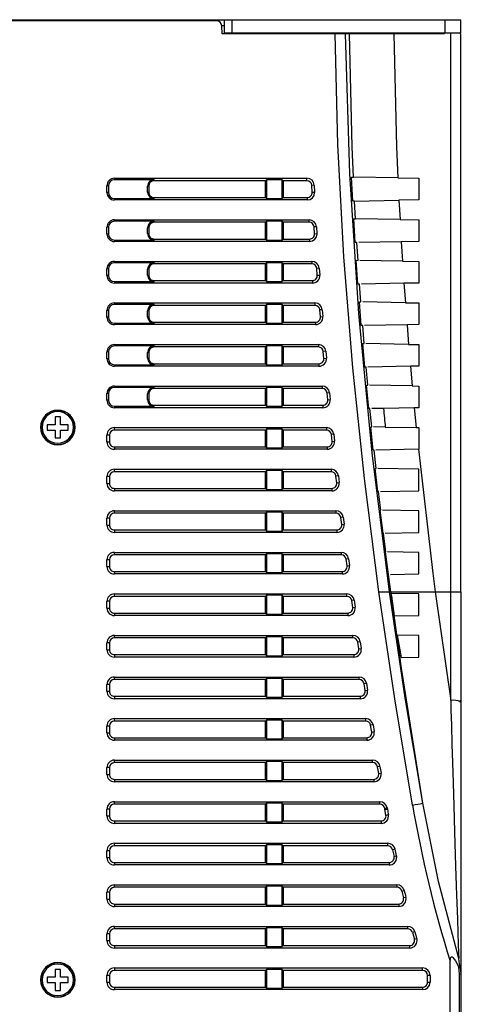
# Model space of a CAD drawing. Header units: millimetres. Extents: x 0 to 2235, y 0 to 1727.
# Tile 16 of 37: x 722 to 809, y 1248 to 1435. Entities that reach past the tile are written whole.
import ezdxf

# ---------------------------------------------------------------- set-up
doc = ezdxf.new("R2010")
doc.units = ezdxf.units.MM
doc.header["$LTSCALE"] = 8
doc.layers.add('DIMENSIONS', color=140, linetype='Continuous', lineweight=25)
doc.styles.add('SLDTEXTSTYLE0', font='TXT', dxfattribs={"width": 0.7})
doc.dimstyles.new('SLDDIMSTYLE3', dxfattribs={"dimtxt": 17.264063, "dimasz": 26.416, "dimexe": 0, "dimexo": 0.0625, "dimgap": 4.316016, "dimtad": 0, "dimtih": 1, "dimtoh": 1, "dimrnd": 1e-09, "dimzin": 12, "dimdsep": 46, "dimtxsty": 'SLDTEXTSTYLE0', "dimsah": 1, "dimcen": 0.09, "dimadec": 0, "dimazin": 3, "dimtfac": 1, "dimtofl": 0, "dimtmove": 0, "dimatfit": 3, "dimfxl": 0, "dimfrac": 2, "dimtolj": 1, "dimtzin": 12, "dimarcsym": 0})

# ---------------------------------------------------------------- blocks, each defined once
blk = doc.blocks.new('_D_9')
at = {"layer": 'DIMENSIONS'}
for p, q in [((815.54, 1434.74), (896.46, 1434.74)), ((871.06, 1434.74), (871.06, 1325.3)), ((838.23, 1293.99), (832.43, 1293.99)), ((832.43, 1293.99), (832.43, 1266.55)), ((903.89, 1293.99), (909.69, 1293.99)), ((909.69, 1293.99), (909.69, 1266.55)), ((832.43, 1266.55), (838.23, 1266.55)), ((909.69, 1266.55), (903.89, 1266.55)), ((871.06, 1153.24), (871.06, 1262.69)), ((800.54, 1153.24), (896.46, 1153.24))]:
    blk.add_line(p, q, dxfattribs=at)
for points in [[(871.06, 1434.74), (867, 1408.32), (875.12, 1408.32)], [(871.06, 1153.24), (875.12, 1179.66), (867, 1179.66)]]:
    blk.add_solid(points, dxfattribs=at)
at = {"layer": 'DIMENSIONS', "char_height": 16.933, "attachment_point": 1, "style": 'SLDTEXTSTYLE0'}
for s, insert in [('281.5', (838.23, 1319.68)), ('11.08', (838.23, 1288.38))]:
    blk.add_mtext(s, dxfattribs=dict(at, insert=insert))

msp = doc.modelspace()

# ---------------------------------------------------------------- linework, layer by layer
for p, q in [((664.378, 1434.74), (760.378, 1434.74)), ((758.929, 1434.541), (665.827, 1434.541)), ((760.009, 1432.041), (759.928, 1433.593)), ((760.378, 1433.593), (759.928, 1433.593)), ((760.378, 1433.593), (759.928, 1433.593)), ((760.378, 1434.74), (760.378, 1432.24)), ((760.378, 1434.74), (761.878, 1434.74)), ((761.878, 1434.74), (761.878, 1432.24)), ((761.878, 1434.74), (802.378, 1434.74)), ((802.378, 1434.74), (805.378, 1434.74)), ((802.378, 1434.74), (802.378, 1432.24)), ((805.378, 1432.24), (805.378, 1434.74)), ((781.481, 1432.041), (760.009, 1432.041)), ((760.378, 1432.24), (761.878, 1432.24)), ((761.878, 1432.24), (802.378, 1432.24)), ((781.485, 1432.042), (781.479, 1432.24)), ((783.479, 1432.041), (781.481, 1432.041)), ((784.21, 1432.041), (783.479, 1432.041)), ((784.744, 1410.547), (784.21, 1432.041)), ((792.653, 1432.041), (784.21, 1432.041)), ((792.653, 1432.041), (793.187, 1410.547)), ((802.254, 1432.041), (792.653, 1432.041)), ((802.378, 1432.24), (805.378, 1432.24)), ((805.251, 1432.24), (805.251, 1432.041)), ((805.378, 1325.97), (805.378, 1432.041)), ((784.983, 1404.814), (784.744, 1410.547)), ((793.187, 1410.547), (793.433, 1404.666)), ((739.531, 1404.597), (776.128, 1404.597)), ((739.531, 1404.329), (739.531, 1404.597)), ((747.091, 1404.329), (739.531, 1404.329)), ((747.091, 1404.329), (747.091, 1404.131)), ((768.238, 1404.131), (747.091, 1404.131)), ((768.436, 1404.329), (768.238, 1404.131)), ((768.238, 1400.949), (768.238, 1404.131)), ((771.436, 1404.329), (768.436, 1404.329)), ((768.436, 1404.329), (768.436, 1400.751)), ((771.634, 1404.131), (771.436, 1404.329)), ((771.436, 1400.751), (771.436, 1404.329)), ((776.128, 1404.131), (771.634, 1404.131)), ((771.634, 1404.131), (771.634, 1400.949)), ((776.128, 1404.131), (776.128, 1404.597)), ((784.606, 1404.82), (784.983, 1404.814)), ((784.837, 1400.264), (784.606, 1404.82)), ((793.433, 1404.666), (784.983, 1404.814)), ((793.433, 1404.666), (797.378, 1404.597)), ((797.378, 1404.597), (797.378, 1400.483)), ((738.121, 1401.893), (738.121, 1403.187)), ((738.389, 1403.187), (738.121, 1403.187)), ((738.389, 1401.893), (738.121, 1401.893)), ((738.389, 1403.187), (738.389, 1401.893)), ((746.057, 1403.098), (745.859, 1403.097)), ((745.859, 1401.983), (745.859, 1403.097)), ((745.859, 1401.983), (746.057, 1401.983)), ((746.057, 1403.098), (746.057, 1401.983)), ((777.534, 1403.261), (777.068, 1403.238)), ((777.135, 1401.927), (777.068, 1403.238)), ((777.135, 1401.927), (777.6, 1401.961)), ((777.534, 1403.261), (777.599, 1401.961)), ((777.599, 1401.961), (777.601, 1401.89)), ((739.531, 1400.751), (739.531, 1400.483)), ((739.531, 1400.751), (747.091, 1400.751)), ((776.194, 1400.483), (739.531, 1400.483)), ((747.091, 1400.949), (747.091, 1400.751)), ((747.091, 1400.949), (768.238, 1400.949)), ((768.238, 1400.949), (768.436, 1400.751)), ((768.436, 1400.751), (771.436, 1400.751)), ((771.436, 1400.751), (771.634, 1400.949)), ((771.634, 1400.949), (776.194, 1400.949)), ((776.194, 1400.949), (776.194, 1400.483)), ((785.2, 1400.27), (784.837, 1400.264)), ((785.2, 1400.27), (793.635, 1400.417)), ((785.378, 1396.907), (785.2, 1400.27)), ((797.378, 1400.483), (793.635, 1400.417)), ((793.635, 1400.417), (793.83, 1396.759)), ((739.531, 1396.697), (776.562, 1396.697)), ((739.531, 1396.429), (739.531, 1396.697)), ((747.091, 1396.429), (739.531, 1396.429)), ((747.091, 1396.429), (747.091, 1396.231)), ((768.237, 1396.231), (747.091, 1396.231)), ((768.436, 1396.429), (768.237, 1396.231)), ((768.237, 1393.049), (768.237, 1396.231)), ((771.436, 1396.429), (768.436, 1396.429)), ((768.436, 1396.429), (768.436, 1392.851)), ((771.634, 1396.231), (771.436, 1396.429)), ((771.436, 1392.851), (771.436, 1396.429)), ((776.562, 1396.231), (771.634, 1396.231)), ((771.634, 1396.231), (771.634, 1393.049)), ((776.562, 1396.231), (776.562, 1396.697)), ((785.3, 1392.372), (785.024, 1396.913)), ((785.024, 1396.913), (785.378, 1396.907)), ((793.83, 1396.759), (785.378, 1396.907)), ((793.83, 1396.759), (797.378, 1396.697)), ((797.378, 1396.697), (797.378, 1392.583)), ((738.121, 1393.993), (738.121, 1395.287)), ((738.389, 1395.287), (738.121, 1395.287)), ((738.389, 1395.287), (738.389, 1393.993)), ((746.057, 1395.198), (745.859, 1395.197)), ((745.859, 1394.083), (745.859, 1395.197)), ((746.057, 1395.198), (746.057, 1394.083)), ((777.967, 1395.375), (777.501, 1395.347)), ((777.581, 1394.035), (777.501, 1395.347)), ((777.967, 1395.375), (778.046, 1394.075)), ((738.389, 1393.993), (738.121, 1393.993)), ((739.531, 1392.851), (739.531, 1392.583)), ((739.531, 1392.851), (747.091, 1392.851)), ((776.641, 1392.583), (739.531, 1392.583)), ((745.859, 1394.083), (746.057, 1394.083)), ((747.091, 1393.049), (747.091, 1392.851)), ((747.091, 1393.049), (768.237, 1393.049)), ((768.237, 1393.049), (768.436, 1392.851)), ((768.436, 1392.851), (771.436, 1392.851)), ((771.436, 1392.851), (771.634, 1393.049)), ((771.634, 1393.049), (776.641, 1393.049)), ((776.641, 1393.049), (776.641, 1392.583)), ((777.581, 1394.035), (778.046, 1394.075)), ((778.046, 1394.075), (778.048, 1393.99)), ((785.637, 1392.378), (785.3, 1392.372)), ((785.847, 1388.999), (785.637, 1392.378)), ((794.071, 1392.525), (785.987, 1392.384)), ((797.378, 1392.583), (794.071, 1392.525)), ((794.071, 1392.525), (794.299, 1388.851)), ((739.531, 1388.797), (777.073, 1388.797)), ((739.531, 1388.529), (739.531, 1388.797)), ((777.073, 1388.797), (777.073, 1388.331)), ((785.522, 1389.004), (785.847, 1388.999)), ((785.841, 1384.481), (785.522, 1389.004)), ((794.299, 1388.851), (786.197, 1388.992)), ((794.299, 1388.851), (797.378, 1388.797)), ((797.378, 1388.797), (797.378, 1384.683)), ((738.121, 1386.093), (738.121, 1387.387)), ((738.389, 1387.387), (738.121, 1387.387)), ((738.389, 1387.387), (738.389, 1386.093)), ((747.091, 1388.529), (739.531, 1388.529)), ((746.058, 1387.298), (745.859, 1387.297)), ((745.859, 1386.183), (745.859, 1387.297)), ((746.058, 1387.298), (746.058, 1386.183)), ((747.091, 1388.529), (747.091, 1388.331)), ((768.237, 1388.331), (747.091, 1388.331)), ((768.436, 1388.529), (768.237, 1388.331)), ((768.237, 1385.149), (768.237, 1388.331)), ((771.436, 1388.529), (768.436, 1388.529)), ((768.436, 1388.529), (768.436, 1384.951)), ((771.634, 1388.331), (771.436, 1388.529)), ((771.436, 1384.951), (771.436, 1388.529)), ((777.073, 1388.331), (771.634, 1388.331)), ((771.634, 1388.331), (771.634, 1385.149)), ((778.477, 1387.488), (778.012, 1387.456)), ((778.103, 1386.156), (778.012, 1387.456)), ((778.477, 1387.488), (778.569, 1386.189)), ((738.389, 1386.093), (738.121, 1386.093)), ((739.531, 1384.951), (739.531, 1384.683)), ((739.531, 1384.951), (747.091, 1384.951)), ((745.859, 1386.183), (746.058, 1386.183)), ((747.091, 1385.149), (747.091, 1384.951)), ((747.091, 1385.149), (768.237, 1385.149)), ((768.237, 1385.149), (768.436, 1384.951)), ((768.436, 1384.951), (771.436, 1384.951)), ((771.436, 1384.951), (771.634, 1385.149)), ((771.634, 1385.149), (777.165, 1385.149)), ((777.165, 1385.149), (777.165, 1384.683)), ((778.103, 1386.156), (778.569, 1386.189)), ((777.165, 1384.683), (739.531, 1384.683)), ((786.147, 1384.487), (785.841, 1384.481)), ((786.389, 1381.089), (786.147, 1384.487)), ((794.58, 1384.634), (786.497, 1384.493)), ((797.378, 1384.683), (794.58, 1384.634)), ((794.58, 1384.634), (794.843, 1380.942)), ((738.121, 1378.193), (738.121, 1379.487)), ((738.389, 1379.487), (738.121, 1379.487)), ((738.389, 1379.487), (738.389, 1378.193)), ((739.531, 1380.897), (777.658, 1380.897)), ((739.531, 1380.629), (739.531, 1380.897)), ((747.091, 1380.629), (739.531, 1380.629)), ((746.058, 1379.398), (745.859, 1379.397)), ((745.859, 1378.283), (745.859, 1379.397)), ((746.058, 1379.398), (746.058, 1378.283)), ((747.091, 1380.629), (747.091, 1380.431)), ((768.237, 1380.431), (747.091, 1380.431)), ((768.436, 1380.629), (768.237, 1380.431)), ((768.237, 1377.25), (768.237, 1380.431)), ((771.436, 1380.629), (768.436, 1380.629)), ((768.436, 1380.629), (768.436, 1377.051)), ((771.634, 1380.431), (771.436, 1380.629)), ((771.436, 1377.051), (771.436, 1380.629)), ((777.658, 1380.431), (771.634, 1380.431)), ((771.634, 1380.431), (771.634, 1377.25)), ((777.658, 1380.897), (777.658, 1380.431)), ((779.061, 1379.6), (778.595, 1379.563)), ((778.698, 1378.265), (778.595, 1379.563)), ((779.061, 1379.6), (779.163, 1378.302)), ((786.096, 1381.094), (786.389, 1381.089)), ((786.456, 1376.592), (786.096, 1381.094)), ((794.843, 1380.942), (786.739, 1381.083)), ((794.843, 1380.942), (797.378, 1380.897)), ((797.378, 1380.897), (797.378, 1376.783)), ((738.389, 1378.193), (738.121, 1378.193)), ((745.859, 1378.283), (746.058, 1378.283)), ((778.698, 1378.265), (779.163, 1378.302)), ((739.531, 1377.051), (739.531, 1376.783)), ((739.531, 1377.051), (747.091, 1377.051)), ((777.761, 1376.783), (739.531, 1376.783)), ((747.091, 1377.25), (747.091, 1377.051)), ((747.091, 1377.25), (768.237, 1377.25)), ((768.237, 1377.25), (768.436, 1377.051)), ((768.436, 1377.051), (771.436, 1377.051)), ((771.436, 1377.051), (771.634, 1377.25)), ((771.634, 1377.25), (777.761, 1377.25)), ((777.761, 1377.25), (777.761, 1376.783)), ((786.729, 1376.597), (786.456, 1376.592)), ((787.004, 1373.178), (786.729, 1376.597)), ((795.16, 1376.744), (787.079, 1376.603)), ((797.378, 1376.783), (795.16, 1376.744)), ((795.16, 1376.744), (795.459, 1373.031)), ((739.531, 1372.997), (778.313, 1372.997)), ((739.531, 1372.729), (739.531, 1372.997)), ((747.091, 1372.729), (739.531, 1372.729)), ((747.091, 1372.729), (747.091, 1372.53)), ((768.237, 1372.53), (747.091, 1372.53)), ((768.436, 1372.729), (768.237, 1372.53)), ((768.237, 1369.35), (768.237, 1372.53)), ((771.436, 1372.729), (768.436, 1372.729)), ((768.436, 1372.729), (768.436, 1369.151)), ((771.635, 1372.53), (771.436, 1372.729)), ((771.436, 1369.151), (771.436, 1372.729)), ((778.313, 1372.53), (771.635, 1372.53)), ((771.635, 1372.53), (771.635, 1369.35)), ((778.313, 1372.997), (778.313, 1372.53)), ((786.745, 1373.183), (787.004, 1373.178)), ((787.145, 1368.704), (786.745, 1373.183)), ((795.459, 1373.031), (787.354, 1373.172)), ((795.459, 1373.031), (797.378, 1372.997)), ((797.378, 1372.997), (797.378, 1368.883)), ((738.121, 1370.293), (738.121, 1371.587)), ((738.389, 1371.587), (738.121, 1371.587)), ((738.389, 1370.293), (738.121, 1370.293)), ((738.389, 1371.587), (738.389, 1370.293)), ((746.058, 1371.498), (745.859, 1371.497)), ((745.859, 1370.383), (745.859, 1371.497)), ((745.859, 1370.383), (746.058, 1370.383)), ((746.058, 1371.498), (746.058, 1370.383)), ((779.714, 1371.713), (779.249, 1371.672)), ((779.364, 1370.373), (779.249, 1371.672)), ((779.364, 1370.373), (779.829, 1370.415)), ((779.714, 1371.713), (779.829, 1370.415)), ((739.531, 1369.151), (739.531, 1368.883)), ((739.531, 1369.151), (747.091, 1369.151)), ((778.427, 1368.883), (739.531, 1368.883)), ((747.091, 1369.35), (747.091, 1369.151)), ((747.091, 1369.35), (768.237, 1369.35)), ((768.237, 1369.35), (768.436, 1369.151)), ((768.436, 1369.151), (771.436, 1369.151)), ((771.436, 1369.151), (771.635, 1369.35)), ((771.635, 1369.35), (778.427, 1369.35)), ((778.427, 1369.35), (778.427, 1368.883)), ((787.382, 1368.708), (787.145, 1368.704)), ((787.689, 1365.266), (787.382, 1368.708)), ((795.812, 1368.855), (787.732, 1368.714)), ((797.378, 1368.883), (795.812, 1368.855)), ((795.812, 1368.855), (796.145, 1365.119)), ((739.531, 1365.097), (779.039, 1365.097)), ((739.531, 1364.829), (739.531, 1365.097)), ((747.091, 1364.829), (739.531, 1364.829)), ((747.091, 1364.829), (747.091, 1364.63)), ((768.237, 1364.63), (747.091, 1364.63)), ((768.436, 1364.829), (768.237, 1364.63)), ((768.237, 1361.45), (768.237, 1364.63)), ((771.436, 1364.829), (768.436, 1364.829)), ((768.436, 1364.829), (768.436, 1361.251)), ((771.635, 1364.63), (771.436, 1364.829)), ((771.436, 1361.251), (771.436, 1364.829)), ((779.039, 1364.63), (771.635, 1364.63)), ((771.635, 1364.63), (771.635, 1361.45)), ((779.039, 1365.097), (779.039, 1364.63)), ((787.467, 1365.27), (787.689, 1365.266)), ((787.905, 1360.817), (787.467, 1365.27)), ((796.145, 1365.119), (788.038, 1365.26)), ((796.145, 1365.119), (797.378, 1365.097)), ((797.378, 1365.097), (797.378, 1360.983)), ((738.121, 1362.393), (738.121, 1363.687)), ((738.389, 1363.687), (738.121, 1363.687)), ((738.389, 1363.687), (738.389, 1362.393)), ((746.058, 1363.598), (745.859, 1363.597)), ((745.859, 1362.483), (745.859, 1363.597)), ((745.859, 1362.483), (746.058, 1362.483)), ((746.058, 1363.598), (746.058, 1362.483)), ((780.44, 1363.825), (779.975, 1363.78)), ((780.101, 1362.482), (779.975, 1363.78)), ((780.101, 1362.482), (780.566, 1362.527)), ((780.44, 1363.825), (780.566, 1362.527)), ((738.389, 1362.393), (738.121, 1362.393)), ((739.531, 1361.251), (739.531, 1360.983)), ((739.531, 1361.251), (747.091, 1361.251)), ((779.166, 1360.983), (739.531, 1360.983)), ((747.091, 1361.45), (747.091, 1361.251)), ((747.091, 1361.45), (768.237, 1361.45)), ((768.236, 1361.45), (768.436, 1361.251)), ((768.436, 1361.251), (771.436, 1361.251)), ((771.436, 1361.251), (771.635, 1361.45)), ((771.635, 1361.45), (779.166, 1361.45)), ((779.166, 1361.45), (779.166, 1360.983)), ((788.104, 1360.821), (787.905, 1360.817)), ((788.442, 1357.353), (788.104, 1360.821)), ((790.681, 1360.866), (788.454, 1360.827)), ((796.533, 1360.968), (790.681, 1360.866)), ((797.378, 1360.983), (796.533, 1360.968)), ((796.533, 1360.968), (796.9, 1357.206)), ((729.278, 1359.24), (728.278, 1359.24)), ((728.278, 1359.24), (728.278, 1357.74)), ((729.278, 1357.74), (729.278, 1359.24)), ((728.278, 1357.74), (726.778, 1357.74)), ((726.778, 1357.74), (726.778, 1356.74)), ((730.778, 1357.74), (729.278, 1357.74)), ((730.778, 1356.74), (730.778, 1357.74)), ((739.531, 1357.197), (779.838, 1357.197)), ((739.531, 1356.73), (739.531, 1357.197)), ((768.436, 1356.929), (768.236, 1356.73)), ((771.436, 1356.929), (768.436, 1356.929)), ((768.436, 1356.929), (768.436, 1353.351)), ((771.635, 1356.73), (771.436, 1356.929)), ((771.436, 1353.351), (771.436, 1356.929)), ((779.838, 1357.197), (779.838, 1356.73)), ((788.261, 1357.356), (788.442, 1357.353)), ((788.735, 1352.932), (788.261, 1357.356)), ((791.028, 1357.308), (788.792, 1357.347)), ((791.028, 1357.308), (796.882, 1357.206)), ((796.882, 1357.206), (796.9, 1357.206)), ((796.9, 1357.206), (797.378, 1357.197)), ((797.378, 1357.197), (797.378, 1353.083)), ((726.778, 1356.74), (728.278, 1356.74)), ((728.278, 1356.74), (728.278, 1355.24)), ((728.278, 1355.24), (729.278, 1355.24)), ((729.278, 1356.74), (730.778, 1356.74)), ((729.278, 1355.24), (729.278, 1356.74)), ((738.588, 1355.788), (738.121, 1355.787)), ((738.121, 1354.493), (738.121, 1355.787)), ((738.588, 1355.788), (738.589, 1354.493)), ((768.236, 1356.73), (739.531, 1356.73)), ((768.236, 1353.55), (768.236, 1356.73)), ((779.838, 1356.73), (771.635, 1356.73)), ((771.635, 1356.73), (771.635, 1353.55)), ((781.238, 1355.938), (780.773, 1355.889)), ((780.911, 1354.59), (780.773, 1355.889)), ((781.238, 1355.938), (781.376, 1354.64)), ((738.121, 1354.493), (738.589, 1354.493)), ((739.531, 1353.55), (739.531, 1353.083)), ((739.531, 1353.55), (768.236, 1353.55)), ((779.977, 1353.083), (739.531, 1353.083)), ((768.236, 1353.55), (768.436, 1353.351)), ((768.436, 1353.351), (771.436, 1353.351)), ((771.436, 1353.351), (771.635, 1353.55)), ((771.635, 1353.55), (779.977, 1353.55)), ((779.977, 1353.55), (779.977, 1353.083)), ((780.911, 1354.59), (781.376, 1354.64)), ((797.322, 1353.082), (789.243, 1352.941)), ((797.378, 1353.083), (797.322, 1353.082)), ((797.322, 1353.082), (800.062, 1329.518)), ((788.893, 1352.935), (788.735, 1352.932)), ((789.264, 1349.439), (788.893, 1352.935)), ((789.125, 1349.441), (789.264, 1349.439)), ((789.634, 1345.048), (789.125, 1349.441)), ((797.378, 1349.297), (789.614, 1349.433)), ((738.589, 1347.888), (738.121, 1347.887)), ((738.121, 1346.593), (738.121, 1347.887)), ((738.589, 1347.888), (738.589, 1346.593)), ((739.531, 1349.297), (780.71, 1349.297)), ((739.531, 1348.83), (739.531, 1349.297)), ((768.236, 1348.83), (739.531, 1348.83)), ((768.436, 1349.029), (768.236, 1348.83)), ((768.236, 1345.65), (768.236, 1348.83)), ((771.436, 1349.029), (768.436, 1349.029)), ((768.436, 1349.029), (768.436, 1345.451)), ((771.635, 1348.83), (771.436, 1349.029)), ((771.436, 1345.451), (771.436, 1349.029)), ((780.71, 1348.83), (771.635, 1348.83)), ((771.635, 1348.83), (771.635, 1345.65)), ((780.71, 1349.297), (780.71, 1348.83)), ((782.108, 1348.051), (781.643, 1347.997)), ((781.793, 1346.699), (781.643, 1347.997)), ((782.108, 1348.051), (782.258, 1346.753)), ((797.378, 1345.183), (797.378, 1349.297)), ((738.121, 1346.593), (738.589, 1346.593)), ((739.531, 1345.65), (739.531, 1345.183)), ((739.531, 1345.65), (768.236, 1345.65)), ((768.236, 1345.65), (768.436, 1345.451)), ((771.436, 1345.451), (771.635, 1345.65)), ((771.635, 1345.65), (780.86, 1345.65)), ((780.86, 1345.65), (780.86, 1345.183)), ((781.793, 1346.699), (782.258, 1346.753)), ((780.86, 1345.183), (739.531, 1345.183)), ((768.436, 1345.451), (771.436, 1345.451)), ((789.748, 1345.05), (789.634, 1345.048)), ((790.152, 1341.523), (789.748, 1345.05)), ((790.098, 1345.056), (797.378, 1345.183)), ((738.589, 1339.988), (738.121, 1339.987)), ((738.121, 1338.693), (738.121, 1339.987)), ((738.589, 1339.988), (738.589, 1338.693)), ((739.531, 1341.397), (781.651, 1341.397)), ((739.531, 1340.93), (739.531, 1341.397)), ((768.236, 1340.93), (739.531, 1340.93)), ((768.436, 1341.129), (768.236, 1340.93)), ((768.236, 1337.751), (768.236, 1340.93)), ((771.436, 1341.129), (768.436, 1341.129)), ((768.436, 1341.129), (768.436, 1337.551)), ((771.635, 1340.93), (771.436, 1341.129)), ((771.436, 1337.551), (771.436, 1341.129)), ((781.651, 1340.93), (771.635, 1340.93)), ((771.635, 1340.93), (771.635, 1337.751)), ((781.651, 1341.397), (781.651, 1340.93)), ((783.048, 1340.163), (782.584, 1340.105)), ((782.745, 1338.807), (782.584, 1340.105)), ((783.048, 1340.163), (783.209, 1338.865)), ((790.056, 1341.525), (790.152, 1341.523)), ((790.598, 1337.164), (790.056, 1341.525)), ((797.378, 1341.397), (790.501, 1341.517)), ((797.378, 1337.283), (797.378, 1341.397)), ((738.121, 1338.693), (738.589, 1338.693)), ((782.745, 1338.807), (783.209, 1338.865)), ((739.531, 1337.751), (739.531, 1337.283)), ((739.531, 1337.751), (768.236, 1337.751)), ((781.813, 1337.283), (739.531, 1337.283)), ((768.236, 1337.751), (768.436, 1337.551)), ((768.436, 1337.551), (771.436, 1337.551)), ((771.436, 1337.551), (771.635, 1337.751)), ((771.635, 1337.751), (781.813, 1337.751)), ((781.813, 1337.751), (781.813, 1337.283)), ((790.668, 1337.166), (790.598, 1337.164)), ((791.104, 1333.607), (790.668, 1337.166)), ((791.018, 1337.172), (797.378, 1337.283)), ((739.531, 1333.497), (782.661, 1333.497)), ((739.531, 1333.029), (739.531, 1333.497)), ((768.236, 1333.029), (739.531, 1333.029)), ((768.436, 1333.229), (768.236, 1333.029)), ((768.236, 1329.851), (768.236, 1333.029)), ((771.436, 1333.229), (768.436, 1333.229)), ((768.436, 1333.229), (768.436, 1329.651)), ((771.636, 1333.029), (771.436, 1333.229)), ((771.436, 1329.651), (771.436, 1333.229)), ((782.661, 1333.029), (771.636, 1333.029)), ((771.636, 1333.029), (771.636, 1329.851)), ((782.661, 1333.497), (782.661, 1333.029)), ((791.054, 1333.608), (791.104, 1333.607)), ((791.627, 1329.282), (791.054, 1333.608)), ((791.666, 1329.283), (791.059, 1333.608)), ((797.378, 1333.497), (791.454, 1333.601)), ((797.378, 1329.383), (797.378, 1333.497)), ((738.589, 1332.088), (738.121, 1332.087)), ((738.121, 1330.793), (738.121, 1332.087)), ((738.121, 1330.793), (738.589, 1330.793)), ((738.589, 1332.088), (738.589, 1330.793)), ((784.056, 1332.274), (783.592, 1332.213)), ((783.764, 1330.914), (783.592, 1332.213)), ((783.764, 1330.914), (784.228, 1330.976)), ((784.056, 1332.274), (784.228, 1330.976)), ((739.531, 1329.851), (739.531, 1329.383)), ((739.531, 1329.851), (768.236, 1329.851)), ((782.833, 1329.383), (739.531, 1329.383)), ((768.236, 1329.851), (768.436, 1329.651)), ((768.436, 1329.651), (771.436, 1329.651)), ((771.436, 1329.651), (771.636, 1329.851)), ((771.636, 1329.851), (782.833, 1329.851)), ((782.833, 1329.851), (782.833, 1329.383)), ((791.651, 1329.283), (791.627, 1329.282)), ((792.083, 1325.97), (791.651, 1329.283)), ((792.001, 1329.289), (797.378, 1329.383)), ((800.062, 1329.518), (800.524, 1325.97)), ((739.531, 1325.597), (783.736, 1325.597)), ((739.531, 1325.129), (739.531, 1325.597)), ((768.236, 1325.129), (739.531, 1325.129)), ((768.235, 1321.951), (768.236, 1325.129)), ((768.436, 1325.329), (768.236, 1325.129)), ((771.436, 1325.329), (768.436, 1325.329)), ((768.436, 1325.329), (768.436, 1321.751)), ((771.636, 1325.129), (771.436, 1325.329)), ((771.436, 1321.751), (771.436, 1325.329)), ((783.736, 1325.129), (771.636, 1325.129)), ((771.636, 1325.129), (771.636, 1321.951)), ((783.736, 1325.129), (783.736, 1325.597)), ((791.816, 1325.97), (792.083, 1325.97)), ((792.12, 1325.69), (792.083, 1325.97)), ((792.108, 1325.688), (792.18, 1325.153)), ((797.378, 1325.597), (792.115, 1325.689)), ((792.772, 1321.402), (792.17, 1325.688)), ((792.18, 1325.153), (792.708, 1321.4)), ((794.099, 1311.493), (792.191, 1325.155)), ((797.378, 1321.483), (797.378, 1325.597)), ((800.524, 1325.97), (803.458, 1305.351)), ((800.524, 1325.97), (803.466, 1325.97)), ((803.458, 1305.351), (803.466, 1325.97)), ((805.378, 1325.97), (805.378, 1305.043)), ((738.589, 1324.188), (738.121, 1324.187)), ((738.121, 1322.893), (738.121, 1324.187)), ((738.589, 1324.188), (738.589, 1322.893)), ((785.129, 1324.385), (784.666, 1324.32)), ((784.848, 1323.022), (784.666, 1324.32)), ((785.129, 1324.385), (785.312, 1323.087)), ((738.121, 1322.893), (738.589, 1322.893)), ((739.531, 1321.951), (739.531, 1321.483)), ((739.531, 1321.951), (768.235, 1321.951)), ((783.919, 1321.483), (739.531, 1321.483)), ((768.235, 1321.951), (768.436, 1321.751)), ((768.436, 1321.751), (771.436, 1321.751)), ((771.436, 1321.751), (771.636, 1321.951)), ((771.636, 1321.951), (783.919, 1321.951)), ((783.919, 1321.951), (783.919, 1321.483)), ((784.848, 1323.022), (785.312, 1323.087)), ((792.721, 1321.402), (797.378, 1321.483)), ((739.531, 1317.697), (784.872, 1317.697)), ((739.531, 1317.229), (739.531, 1317.697)), ((784.872, 1317.229), (784.872, 1317.697)), ((797.378, 1317.697), (793.303, 1317.768)), ((793.303, 1317.768), (794.027, 1313.524)), ((797.378, 1313.583), (797.378, 1317.697)), ((738.59, 1316.288), (738.121, 1316.287)), ((738.121, 1314.993), (738.121, 1316.287)), ((738.59, 1316.288), (738.59, 1314.993)), ((768.235, 1317.229), (739.531, 1317.229)), ((768.436, 1317.429), (768.235, 1317.229)), ((768.235, 1314.051), (768.235, 1317.229)), ((771.436, 1317.429), (768.436, 1317.429)), ((768.436, 1317.429), (768.436, 1313.851)), ((771.636, 1317.229), (771.436, 1317.429)), ((771.436, 1313.851), (771.436, 1317.429)), ((784.872, 1317.229), (771.636, 1317.229)), ((771.636, 1317.229), (771.636, 1314.051)), ((786.264, 1316.496), (785.801, 1316.427)), ((785.994, 1315.128), (785.801, 1316.427)), ((786.264, 1316.496), (786.457, 1315.197)), ((738.121, 1314.993), (738.59, 1314.993)), ((739.531, 1314.051), (739.531, 1313.583)), ((739.531, 1314.051), (768.235, 1314.051)), ((768.235, 1314.051), (768.436, 1313.851)), ((768.436, 1313.851), (771.436, 1313.851)), ((771.436, 1313.851), (771.636, 1314.051)), ((771.636, 1314.051), (785.065, 1314.051)), ((785.065, 1314.051), (785.065, 1313.583)), ((785.994, 1315.128), (786.457, 1315.197)), ((785.065, 1313.583), (739.531, 1313.583)), ((794.027, 1313.524), (797.378, 1313.583)), ((798.176, 1285.82), (794.099, 1311.493)), ((738.59, 1308.388), (738.121, 1308.387)), ((738.121, 1307.093), (738.121, 1308.387)), ((738.59, 1308.388), (738.59, 1307.093)), ((739.531, 1309.797), (786.067, 1309.797)), ((739.531, 1309.329), (739.531, 1309.797)), ((768.235, 1309.329), (739.531, 1309.329)), ((768.436, 1309.529), (768.235, 1309.329)), ((768.235, 1306.151), (768.235, 1309.329)), ((771.436, 1309.529), (768.436, 1309.529)), ((768.436, 1309.529), (768.436, 1305.951)), ((771.636, 1309.329), (771.436, 1309.529)), ((771.436, 1305.951), (771.436, 1309.529)), ((786.067, 1309.329), (771.636, 1309.329)), ((771.636, 1309.329), (771.636, 1306.151)), ((786.067, 1309.329), (786.067, 1309.797)), ((787.458, 1308.605), (786.995, 1308.534)), ((787.196, 1307.235), (786.995, 1308.534)), ((787.458, 1308.605), (787.659, 1307.307)), ((738.121, 1307.093), (738.59, 1307.093)), ((787.196, 1307.235), (787.659, 1307.307)), ((739.531, 1306.151), (739.531, 1305.683)), ((739.531, 1306.151), (768.235, 1306.151)), ((786.269, 1305.683), (739.531, 1305.683)), ((768.235, 1306.151), (768.436, 1305.951)), ((768.436, 1305.951), (771.436, 1305.951)), ((771.436, 1305.951), (771.636, 1306.151)), ((771.636, 1306.151), (786.269, 1306.151)), ((786.269, 1306.151), (786.269, 1305.683)), ((805.378, 1305.043), (805.329, 1305.097)), ((805.347, 1304.987), (805.346, 1305.416)), ((805.378, 1305.043), (805.378, 1253.417)), ((739.531, 1301.897), (787.318, 1301.897)), ((739.531, 1301.429), (739.531, 1301.897)), ((768.235, 1301.429), (739.531, 1301.429)), ((768.436, 1301.629), (768.235, 1301.429)), ((768.235, 1298.252), (768.235, 1301.429)), ((771.436, 1301.629), (768.436, 1301.629)), ((768.436, 1301.629), (768.436, 1298.051)), ((771.636, 1301.429), (771.436, 1301.629)), ((771.436, 1298.051), (771.436, 1301.629)), ((787.318, 1301.429), (771.636, 1301.429)), ((771.636, 1301.429), (771.636, 1298.252)), ((787.318, 1301.429), (787.318, 1301.897)), ((788.707, 1300.715), (788.245, 1300.64)), ((788.707, 1300.715), (788.918, 1299.417)), ((738.59, 1300.488), (738.121, 1300.487)), ((738.121, 1299.193), (738.121, 1300.487)), ((738.121, 1299.193), (738.59, 1299.193)), ((738.59, 1300.488), (738.59, 1299.193)), ((788.456, 1299.341), (788.245, 1300.64)), ((788.456, 1299.341), (788.918, 1299.417)), ((739.531, 1298.252), (739.531, 1297.783)), ((739.531, 1298.252), (768.235, 1298.252)), ((787.53, 1297.783), (739.531, 1297.783)), ((768.235, 1298.252), (768.436, 1298.051)), ((768.436, 1298.051), (771.436, 1298.051)), ((771.436, 1298.051), (771.636, 1298.252)), ((771.636, 1298.252), (787.53, 1298.252)), ((787.53, 1298.252), (787.53, 1297.783)), ((739.531, 1293.997), (788.628, 1293.997)), ((739.531, 1293.528), (739.531, 1293.997)), ((768.235, 1293.528), (739.531, 1293.528)), ((768.436, 1293.729), (768.235, 1293.528)), ((768.235, 1290.352), (768.235, 1293.528)), ((771.436, 1293.729), (768.436, 1293.729)), ((768.436, 1293.729), (768.436, 1290.151)), ((771.637, 1293.528), (771.436, 1293.729)), ((771.436, 1290.151), (771.436, 1293.729)), ((788.628, 1293.528), (771.637, 1293.528)), ((771.637, 1293.528), (771.637, 1290.352)), ((788.628, 1293.528), (788.628, 1293.997)), ((738.59, 1292.588), (738.121, 1292.587)), ((738.121, 1291.293), (738.121, 1292.587)), ((738.59, 1292.588), (738.59, 1291.293)), ((790.015, 1292.825), (789.553, 1292.747)), ((789.774, 1291.448), (789.553, 1292.747)), ((789.774, 1291.448), (790.236, 1291.527)), ((790.015, 1292.825), (790.236, 1291.527)), ((738.121, 1291.293), (738.59, 1291.293)), ((739.531, 1290.352), (739.531, 1289.883)), ((739.531, 1290.352), (768.235, 1290.352)), ((788.849, 1289.883), (739.531, 1289.883)), ((768.235, 1290.352), (768.436, 1290.151)), ((768.436, 1290.151), (771.436, 1290.151)), ((771.436, 1290.151), (771.637, 1290.352)), ((771.637, 1290.352), (788.849, 1290.352)), ((788.849, 1290.352), (788.849, 1289.883)), ((739.531, 1286.097), (789.999, 1286.097)), ((739.531, 1285.628), (739.531, 1286.097)), ((768.436, 1285.829), (768.234, 1285.628)), ((771.436, 1285.829), (768.436, 1285.829)), ((768.436, 1285.829), (768.436, 1282.251)), ((771.637, 1285.628), (771.436, 1285.829)), ((771.436, 1282.251), (771.436, 1285.829)), ((789.999, 1285.628), (789.999, 1286.097)), ((738.59, 1284.688), (738.121, 1284.687)), ((738.121, 1283.393), (738.121, 1284.687)), ((738.59, 1284.688), (738.59, 1283.393)), ((768.234, 1285.628), (739.531, 1285.628)), ((768.234, 1282.452), (768.234, 1285.628)), ((789.999, 1285.628), (771.637, 1285.628)), ((771.637, 1285.628), (771.637, 1282.452)), ((791.386, 1284.925), (790.925, 1284.84)), ((790.969, 1284.59), (790.925, 1284.84)), ((791.154, 1283.557), (790.969, 1284.59)), ((791.386, 1284.925), (791.44, 1284.62)), ((738.121, 1283.393), (738.59, 1283.393)), ((739.531, 1282.452), (739.531, 1281.983)), ((739.531, 1282.452), (768.234, 1282.452)), ((790.231, 1281.983), (739.531, 1281.983)), ((768.234, 1282.452), (768.436, 1282.251)), ((768.436, 1282.251), (771.436, 1282.251)), ((771.436, 1282.251), (771.637, 1282.452)), ((771.637, 1282.452), (790.231, 1282.452)), ((790.231, 1282.452), (790.231, 1281.983)), ((791.154, 1283.557), (791.616, 1283.641)), ((738.591, 1276.788), (738.121, 1276.787)), ((738.121, 1275.493), (738.121, 1276.787)), ((738.591, 1276.788), (738.591, 1275.493)), ((739.531, 1278.197), (791.504, 1278.197)), ((739.531, 1277.728), (739.531, 1278.197)), ((768.234, 1277.728), (739.531, 1277.728)), ((768.436, 1277.929), (768.234, 1277.728)), ((768.234, 1274.552), (768.234, 1277.728)), ((771.436, 1277.929), (768.436, 1277.929)), ((768.436, 1277.929), (768.436, 1274.351)), ((771.637, 1277.728), (771.436, 1277.929)), ((771.436, 1274.351), (771.436, 1277.929)), ((791.504, 1277.728), (771.637, 1277.728)), ((771.637, 1277.728), (771.637, 1274.552)), ((791.504, 1277.728), (791.504, 1278.197)), ((792.883, 1277.073), (792.423, 1276.979)), ((792.423, 1276.979), (792.692, 1275.687)), ((793.149, 1275.791), (792.883, 1277.073)), ((738.121, 1275.493), (738.591, 1275.493)), ((739.531, 1274.552), (739.531, 1274.083)), ((739.531, 1274.552), (768.234, 1274.552)), ((768.234, 1274.552), (768.436, 1274.351)), ((771.436, 1274.351), (771.637, 1274.552)), ((771.637, 1274.552), (791.775, 1274.552)), ((791.775, 1274.552), (791.775, 1274.083)), ((792.692, 1275.687), (793.149, 1275.791)), ((793.149, 1275.791), (793.182, 1275.49)), ((791.775, 1274.083), (739.531, 1274.083)), ((768.436, 1274.351), (771.436, 1274.351)), ((738.591, 1268.888), (738.121, 1268.887)), ((738.121, 1267.593), (738.121, 1268.887)), ((738.591, 1268.888), (738.591, 1267.593)), ((739.531, 1270.297), (793.254, 1270.297)), ((739.531, 1269.828), (739.531, 1270.297)), ((768.234, 1269.828), (739.531, 1269.828)), ((768.436, 1270.029), (768.234, 1269.828)), ((768.234, 1266.652), (768.234, 1269.828)), ((771.436, 1270.029), (768.436, 1270.029)), ((768.436, 1270.029), (768.436, 1266.451)), ((771.637, 1269.828), (771.436, 1270.029)), ((771.436, 1266.451), (771.436, 1270.029)), ((793.254, 1269.828), (771.637, 1269.828)), ((771.637, 1269.828), (771.637, 1266.652)), ((793.254, 1270.297), (793.254, 1269.828)), ((794.17, 1269.094), (794.626, 1269.203)), ((794.17, 1269.094), (794.479, 1267.813)), ((738.121, 1267.593), (738.591, 1267.593)), ((794.935, 1267.924), (794.479, 1267.813)), ((739.531, 1266.652), (739.531, 1266.183)), ((739.531, 1266.652), (768.234, 1266.652)), ((793.589, 1266.183), (739.531, 1266.183)), ((768.234, 1266.652), (768.436, 1266.451)), ((768.436, 1266.451), (771.436, 1266.451)), ((771.436, 1266.451), (771.637, 1266.652)), ((771.637, 1266.652), (793.589, 1266.652)), ((793.589, 1266.652), (793.589, 1266.183)), ((739.531, 1262.397), (795.29, 1262.397)), ((739.531, 1261.928), (739.531, 1262.397)), ((768.234, 1261.928), (739.531, 1261.928)), ((768.436, 1262.129), (768.234, 1261.928)), ((768.234, 1258.753), (768.234, 1261.928)), ((771.436, 1262.129), (768.436, 1262.129)), ((768.436, 1262.129), (768.436, 1258.551)), ((771.637, 1261.928), (771.436, 1262.129)), ((771.436, 1258.551), (771.436, 1262.129)), ((795.29, 1261.928), (771.637, 1261.928)), ((771.637, 1261.928), (771.638, 1258.753)), ((795.29, 1261.928), (795.29, 1262.397)), ((738.591, 1260.988), (738.121, 1260.987)), ((738.121, 1259.693), (738.121, 1260.987)), ((738.121, 1259.693), (738.591, 1259.693)), ((738.591, 1260.988), (738.591, 1259.693)), ((796.646, 1261.367), (796.193, 1261.241)), ((796.193, 1261.241), (796.558, 1259.947)), ((796.558, 1259.947), (797.01, 1260.076)), ((739.531, 1258.753), (739.531, 1258.283)), ((739.531, 1258.753), (768.234, 1258.753)), ((795.656, 1258.283), (739.531, 1258.283)), ((768.234, 1258.753), (768.436, 1258.551)), ((768.436, 1258.551), (771.436, 1258.551)), ((771.436, 1258.551), (771.638, 1258.753)), ((771.638, 1258.753), (795.656, 1258.753)), ((795.656, 1258.753), (795.656, 1258.283)), ((803.378, 1236.439), (803.378, 1255.772)), ((729.278, 1254.24), (728.278, 1254.24)), ((728.278, 1254.24), (728.278, 1252.74)), ((729.278, 1252.74), (729.278, 1254.24)), ((739.531, 1254.497), (798.128, 1254.497)), ((739.531, 1254.497), (739.531, 1254.027)), ((768.234, 1254.027), (739.531, 1254.027)), ((768.436, 1254.229), (768.234, 1254.027)), ((768.234, 1250.853), (768.234, 1254.027)), ((771.436, 1254.229), (768.436, 1254.229)), ((768.436, 1254.229), (768.436, 1250.651)), ((771.638, 1254.027), (771.436, 1254.229)), ((771.436, 1250.651), (771.436, 1254.229)), ((798.128, 1254.027), (771.638, 1254.027)), ((771.638, 1254.027), (771.638, 1250.853)), ((798.128, 1254.027), (798.128, 1254.497)), ((805.151, 1253.417), (805.032, 1254.643)), ((805.232, 1254.722), (805.378, 1253.417)), ((728.278, 1252.74), (726.778, 1252.74)), ((726.778, 1252.74), (726.778, 1251.74)), ((730.778, 1252.74), (729.278, 1252.74)), ((730.778, 1251.74), (730.778, 1252.74)), ((738.591, 1253.088), (738.121, 1253.087)), ((738.121, 1251.793), (738.121, 1253.087)), ((738.591, 1253.088), (738.591, 1251.793)), ((799.066, 1251.791), (799.066, 1253.091)), ((799.536, 1253.09), (799.066, 1253.091)), ((799.536, 1253.09), (799.536, 1251.79)), ((805.157, 1236.47), (805.151, 1253.417)), ((805.151, 1253.417), (805.378, 1253.417)), ((805.378, 1253.417), (805.378, 1236.474)), ((726.778, 1251.74), (728.278, 1251.74)), ((728.278, 1251.74), (728.278, 1250.24)), ((728.278, 1250.24), (729.278, 1250.24)), ((729.278, 1250.24), (729.278, 1251.74)), ((729.278, 1251.74), (730.778, 1251.74)), ((738.121, 1251.793), (738.591, 1251.793)), ((739.531, 1250.853), (739.531, 1250.383)), ((739.531, 1250.853), (768.234, 1250.853)), ((798.128, 1250.383), (739.531, 1250.383)), ((768.234, 1250.853), (768.436, 1250.651)), ((768.436, 1250.651), (771.436, 1250.651)), ((771.436, 1250.651), (771.638, 1250.853)), ((771.638, 1250.853), (798.128, 1250.853)), ((798.128, 1250.853), (798.128, 1250.383)), ((799.066, 1251.791), (799.536, 1251.79))]:
    msp.add_line(p, q)
at = {"flags": 128}
for points in [[(789.805, 1325.97), (787.055, 1347.534), (784.859, 1368.56), (783.173, 1389.666), (782.03, 1411.014), (781.481, 1432.041)], [(791.816, 1325.97), (788.517, 1352.385), (785.978, 1378.881), (784.275, 1405.441), (783.479, 1432.041)], [(803.466, 1325.97), (803.472, 1352.386), (803.477, 1378.883), (803.481, 1405.442), (803.483, 1432.041)], [(790.681, 1360.866), (790.724, 1360.421), (790.767, 1359.976), (790.81, 1359.531), (790.853, 1359.087), (790.897, 1358.642), (790.94, 1358.197), (790.984, 1357.753), (791.028, 1357.308)], [(796.209, 1285.466), (792.814, 1305.682), (789.805, 1325.97)], [(789.805, 1325.97), (790.564, 1325.97), (791.203, 1325.97), (791.64, 1325.97), (791.816, 1325.97)], [(798.176, 1285.82), (794.806, 1305.866), (791.816, 1325.97)], [(792.083, 1325.97), (792.825, 1325.97), (794.662, 1325.97), (797.346, 1325.97), (800.524, 1325.97)], [(803.466, 1325.97), (804.207, 1325.97), (804.82, 1325.97), (805.23, 1325.97), (805.378, 1325.97)], [(803.458, 1305.351), (803.51, 1303.47), (803.588, 1300.67), (803.694, 1296.955), (803.792, 1293.572), (803.907, 1289.682), (804.04, 1285.29), (804.191, 1280.406), (804.4, 1273.869), (804.582, 1268.359), (804.735, 1263.865), (804.829, 1261.152), (804.905, 1258.994), (804.963, 1257.378), (805.002, 1256.294)], [(805.002, 1256.294), (801.167, 1270.949), (798.176, 1285.82)], [(803.378, 1255.772), (803.403, 1256.21), (803.479, 1256.491), (803.511, 1256.545), (803.548, 1256.584), (803.589, 1256.608), (803.635, 1256.617), (803.686, 1256.611), (803.74, 1256.59), (803.863, 1256.504), (804.353, 1255.868), (805.032, 1254.643)], [(805.232, 1254.722), (805.159, 1255.285), (805.002, 1256.294)], [(805.232, 1254.722), (805.239, 1254.554), (805.226, 1254.478), (805.214, 1254.457), (805.207, 1254.45), (805.199, 1254.446), (805.184, 1254.444), (805.167, 1254.451), (805.128, 1254.485), (805.032, 1254.643)]]:
    msp.add_lwpolyline(points, dxfattribs=at)
for centre, radius, start, end in [((758.929, 1433.541), 1, 2.99997, 90.00001), ((739.531, 1403.187), 1.41, 90, 180), ((739.531, 1403.187), 1.142, 90, 180), ((747.091, 1403.097), 1.232, 90, 180), ((747.091, 1403.097), 1.034, 90.00076, 179.96778), ((776.128, 1403.19), 1.407, 2.89317, 90.00011), ((776.128, 1403.19), 0.941, 2.89644, 89.99942), ((739.531, 1401.893), 1.41, 180, 270), ((739.531, 1401.893), 1.142, 180, 270), ((747.091, 1401.983), 1.232, 180, 270), ((747.091, 1401.983), 1.034, 179.98445, 270.00076), ((776.194, 1401.89), 0.941, 269.99899, 2.26104), ((776.194, 1401.89), 1.407, 270.00008, 0), ((739.531, 1395.287), 1.41, 90, 180), ((739.531, 1395.287), 1.142, 90, 180), ((747.091, 1395.197), 1.232, 90, 180), ((747.091, 1395.197), 1.034, 90.00076, 179.96838), ((776.562, 1395.29), 1.407, 3.47086, 90.00011), ((776.562, 1395.29), 0.941, 3.47383, 89.99941), ((739.531, 1393.993), 1.41, 180, 270), ((739.531, 1393.993), 1.142, 180, 270), ((747.091, 1394.083), 1.232, 180, 270), ((747.091, 1394.083), 1.034, 179.98475, 270.00076), ((776.641, 1393.99), 0.941, 269.99898, 2.73744), ((776.641, 1393.99), 1.407, 270.00008, 0), ((739.531, 1387.387), 1.41, 90, 180), ((777.073, 1387.39), 1.407, 4.0113, 90.0001), ((739.531, 1387.387), 1.142, 90, 180), ((747.091, 1387.297), 1.232, 90, 180), ((747.091, 1387.297), 1.034, 90.00076, 179.96895), ((777.073, 1387.39), 0.941, 4.01401, 89.99942), ((739.531, 1386.093), 1.41, 179.99999, 270), ((739.531, 1386.093), 1.142, 180, 270), ((747.091, 1386.183), 1.232, 180, 270), ((747.091, 1386.183), 1.034, 179.98503, 270.00076), ((777.165, 1386.09), 1.407, 270, 4.01618), ((777.165, 1386.09), 0.941, 269.99908, 4.01526), ((739.531, 1379.487), 1.41, 90, 180), ((739.531, 1379.487), 1.142, 90, 180), ((747.091, 1379.397), 1.232, 90, 180), ((747.091, 1379.397), 1.033, 90.00076, 179.9695), ((777.658, 1379.49), 1.407, 4.48357, 90), ((777.658, 1379.49), 0.941, 4.47304, 89.99925), ((739.531, 1378.193), 1.41, 180, 270), ((739.531, 1378.193), 1.142, 180, 270), ((747.091, 1378.283), 1.232, 180, 270), ((747.091, 1378.283), 1.033, 179.9853, 270.00076), ((777.761, 1378.19), 1.407, 270, 4.56717), ((777.761, 1378.19), 0.941, 269.99924, 4.5762), ((739.531, 1371.587), 1.41, 90, 180), ((739.531, 1371.587), 1.142, 90, 180), ((747.091, 1371.497), 1.232, 90, 180), ((747.091, 1371.497), 1.033, 90.00076, 179.97002), ((778.313, 1371.59), 1.407, 4.99498, 90), ((778.313, 1371.59), 0.94, 4.98425, 89.99925), ((739.531, 1370.293), 1.41, 180, 270), ((739.531, 1370.293), 1.142, 180, 270), ((747.091, 1370.383), 1.232, 180, 270), ((747.091, 1370.383), 1.033, 179.98556, 270.00076), ((778.427, 1370.29), 1.407, 270, 5.07991), ((778.427, 1370.29), 0.94, 269.99924, 5.08913), ((739.531, 1363.687), 1.41, 90, 180), ((739.531, 1363.687), 1.142, 90, 180), ((747.091, 1363.597), 1.232, 90, 180), ((747.091, 1363.597), 1.033, 90.00076, 179.97051), ((779.039, 1363.69), 1.407, 5.51446, 90), ((779.039, 1363.69), 0.94, 5.50355, 89.99925), ((747.091, 1362.483), 1.232, 180, 270), ((747.091, 1362.483), 1.033, 179.9858, 270.00076), ((779.166, 1362.39), 1.407, 270, 5.60071), ((779.166, 1362.39), 0.94, 269.99924, 5.61012), ((739.531, 1362.393), 1.41, 180, 270), ((739.531, 1362.393), 1.142, 180, 270), ((728.778, 1357.24), 3.281, 90, 270), ((728.778, 1357.24), 3.25, 90, 270), ((728.778, 1357.24), 3, 90, 270), ((728.778, 1357.24), 3.281, 270, 90), ((728.778, 1357.24), 3.25, 270, 90), ((728.778, 1357.24), 3, 270, 90), ((739.531, 1355.787), 1.41, 90, 180), ((779.838, 1355.79), 1.407, 6.03812, 90), ((739.531, 1355.787), 0.943, 90.00076, 179.96292), ((779.838, 1355.79), 0.94, 6.02731, 89.99925), ((739.531, 1354.493), 1.41, 180, 270), ((739.531, 1354.493), 0.943, 179.98199, 270.00076), ((779.977, 1354.49), 1.407, 270, 6.12312), ((779.977, 1354.49), 0.94, 269.99925, 6.13242), ((739.531, 1347.887), 1.41, 90, 180), ((739.531, 1347.887), 0.943, 90.00076, 179.96315), ((780.71, 1347.89), 1.407, 6.54801, 90), ((780.71, 1347.89), 0.94, 6.53748, 89.99925), ((739.531, 1346.593), 1.41, 180, 270), ((739.531, 1346.593), 0.942, 179.9821, 270.00076), ((780.86, 1346.59), 1.407, 270, 6.6304), ((780.86, 1346.59), 0.94, 269.99925, 6.63941), ((739.531, 1339.987), 1.41, 90, 180), ((739.531, 1339.987), 0.942, 90.00076, 179.96337), ((781.651, 1339.99), 1.407, 7.04211, 90), ((781.651, 1339.99), 0.94, 7.03185, 89.99925), ((739.531, 1338.693), 1.41, 180, 270), ((739.531, 1338.693), 0.942, 179.98221, 270.00076), ((781.813, 1338.69), 1.407, 270, 7.12192), ((781.813, 1338.69), 0.939, 269.99925, 7.13066), ((739.531, 1332.087), 1.41, 90, 180), ((739.531, 1332.087), 0.942, 90.00076, 179.96359), ((782.661, 1332.09), 1.407, 7.51943, 90), ((782.661, 1332.09), 0.939, 7.50955, 89.99925), ((739.531, 1330.793), 1.41, 180, 270), ((739.531, 1330.793), 0.942, 179.98232, 270.00076), ((782.833, 1330.79), 1.407, 270, 7.5957), ((782.833, 1330.79), 0.939, 269.99925, 7.60405), ((739.531, 1324.187), 1.41, 89.99971, 180), ((739.531, 1324.187), 0.942, 90.00028, 179.92665), ((783.736, 1324.19), 1.407, 7.97202, 90), ((783.736, 1324.19), 0.939, 7.96254, 89.99925), ((739.531, 1322.893), 1.41, 180, 270), ((739.531, 1322.893), 0.942, 179.9638, 270.00011), ((783.919, 1322.89), 1.407, 270, 8.04391), ((783.919, 1322.89), 0.939, 269.99925, 8.05189), ((739.531, 1316.287), 1.41, 89.99971, 180), ((784.872, 1316.29), 1.407, 8.3982, 90), ((739.531, 1316.287), 0.942, 90.00028, 179.92717), ((784.872, 1316.29), 0.939, 8.38923, 89.99925), ((739.531, 1314.993), 1.41, 180, 270), ((739.531, 1314.993), 0.942, 179.96406, 270.00011), ((785.065, 1314.99), 1.407, 270, 8.46574), ((785.065, 1314.99), 0.939, 269.99925, 8.47321), ((739.531, 1308.387), 1.41, 89.99972, 180), ((739.531, 1308.387), 0.941, 90.00029, 179.92766), ((786.067, 1308.39), 1.407, 8.79854, 90), ((786.067, 1308.39), 0.939, 8.78985, 89.99925), ((739.531, 1307.093), 1.41, 180, 270), ((739.531, 1307.093), 0.941, 179.9643, 270.00012), ((786.269, 1307.09), 1.407, 270, 8.8637), ((786.269, 1307.09), 0.939, 269.99924, 8.87093), ((803.883, 1301.459), 3.915, 68.3245, 96.23708), ((739.531, 1300.487), 1.41, 89.99972, 180), ((739.531, 1300.487), 0.941, 90.00029, 179.92813), ((787.318, 1300.49), 1.407, 9.20253, 90), ((787.318, 1300.49), 0.939, 9.19344, 89.99925), ((739.531, 1299.193), 1.41, 180, 270), ((739.531, 1299.193), 0.941, 179.96454, 270.00013), ((787.53, 1299.19), 1.407, 270, 9.27078), ((787.53, 1299.19), 0.938, 269.99924, 9.24867), ((739.531, 1292.587), 1.41, 89.99972, 180), ((739.531, 1292.587), 0.941, 90.0003, 179.92859), ((788.628, 1292.59), 1.407, 9.62503, 90), ((788.628, 1292.59), 0.938, 9.64619, 89.99925), ((788.849, 1291.29), 1.407, 270, 9.69632), ((788.849, 1291.29), 0.938, 269.99925, 9.67359), ((739.531, 1291.293), 1.41, 180, 270), ((739.531, 1291.293), 0.941, 179.96476, 270.00013), ((739.531, 1284.687), 1.41, 89.99973, 180), ((789.999, 1284.69), 1.407, 9.60127, 90.00024), ((781.907, 1370.376), 86.106, 279.56066, 280.89058), ((739.531, 1284.687), 0.941, 90.0003, 179.92903), ((789.999, 1284.69), 0.938, 9.17464, 89.99939), ((791.276, 1283.463), 1.168, 81.8895, 105.20719), ((1085.715, 1336.835), 298.872, 190.06165, 190.25232), ((1021.7, 1324.199), 228.794, 189.7468, 197.40231), ((739.531, 1283.393), 1.41, 180, 270), ((739.531, 1283.393), 0.941, 179.96498, 270.00014), ((790.231, 1283.39), 1.407, 270, 10.25292), ((790.231, 1283.39), 0.938, 269.99907, 10.25142), ((739.531, 1276.787), 1.41, 89.99963, 180), ((739.531, 1276.787), 0.941, 90.00015, 179.92946), ((791.504, 1276.79), 1.407, 11.60627, 90), ((791.504, 1276.79), 0.938, 11.60552, 89.99926), ((739.531, 1275.493), 1.41, 180, 270), ((739.531, 1275.493), 0.941, 179.96519, 270.00015), ((791.775, 1275.49), 0.938, 269.99924, 12.10997), ((791.775, 1275.49), 1.407, 269.99987, 0.00022), ((739.531, 1268.887), 1.41, 89.99964, 180), ((739.531, 1268.887), 0.94, 90.00016, 179.92986), ((793.256, 1268.893), 1.405, 12.76433, 90.0852), ((793.253, 1268.888), 0.94, 12.67265, 89.89279), ((1021.653, 1323.367), 233.399, 193.41875, 193.74165), ((739.531, 1267.593), 1.41, 180, 270), ((739.531, 1267.593), 0.94, 179.96539, 270.00076), ((793.568, 1267.59), 1.408, 270.87892, 13.72518), ((793.568, 1267.59), 0.938, 271.31684, 13.72149), ((739.531, 1260.987), 1.41, 89.99964, 180), ((739.531, 1260.987), 0.94, 90.00016, 179.93026), ((795.29, 1260.99), 1.407, 15.54059, 90), ((795.29, 1260.99), 0.937, 15.53986, 89.99927), ((739.531, 1259.693), 1.41, 180, 270), ((739.531, 1259.693), 0.94, 179.96559, 270.00076), ((795.656, 1259.69), 1.407, 270, 15.93593), ((795.656, 1259.69), 0.937, 269.99927, 15.9352), ((983.877, 1313.434), 194.336, 195.54059, 195.93593), ((728.778, 1252.24), 3.281, 90, 270), ((728.778, 1252.24), 3.25, 90, 270), ((728.778, 1252.24), 3, 90, 270), ((728.778, 1252.24), 3.281, 270, 90), ((728.778, 1252.24), 3.25, 270, 90), ((728.778, 1252.24), 3, 270, 90), ((739.531, 1253.087), 1.41, 89.99965, 180), ((739.531, 1253.087), 0.94, 90.00017, 179.93063), ((798.128, 1253.09), 1.407, 0, 90), ((798.128, 1253.09), 0.937, 0.06984, 89.99954), ((739.531, 1251.793), 1.41, 180, 270), ((739.531, 1251.793), 0.94, 179.96577, 270.00076), ((798.128, 1251.79), 0.937, 269.99923, 0.05928), ((798.128, 1251.79), 1.407, 270.00008, 0)]:
    msp.add_arc(centre, radius, start, end)

# ---------------------------------------------------------------- dimensions: what is measured, and where the dimension line sits
at = {"layer": 'DIMENSIONS'}
dim = msp.add_linear_dim(base=(871.06, 1434.74), p1=(790.378, 1153.244), p2=(805.378, 1434.74), angle=90, dimstyle='SLDDIMSTYLE3', dxfattribs=at)
dim.commit()
dim.dimension.update_dxf_attribs({"geometry": '_D_9', "text_midpoint": (871.06, 1293.992), "dimtype": 160})

doc.saveas('drawing.dxf')
